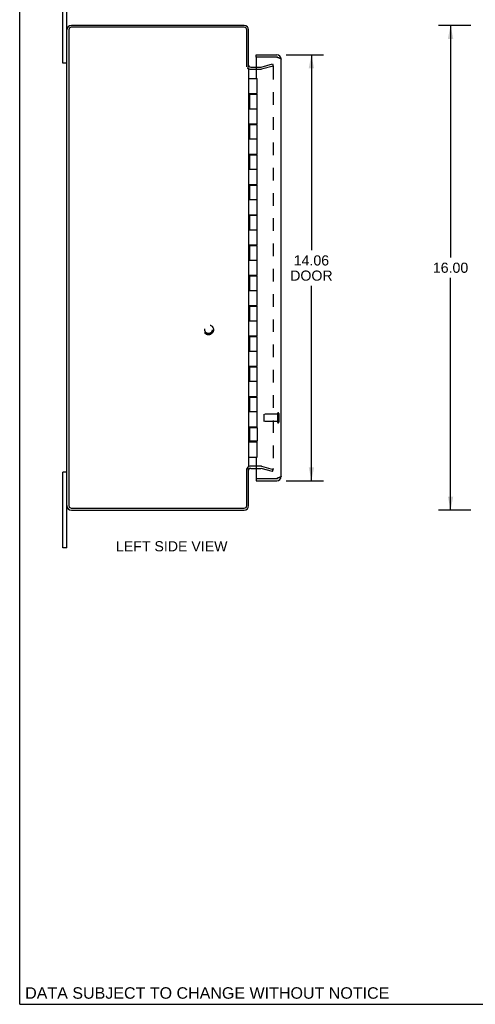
# Model space of a CAD drawing. Header units: inches. Extents: x 0 to 75.8, y 0 to 49.
# Tile 1 of 4: x 0 to 15.1, y 0 to 32.5. Entities that reach past the tile are written whole.
import ezdxf

# ---------------------------------------------------------------- set-up
doc = ezdxf.new("R2010")
doc.units = ezdxf.units.IN
doc.header["$LTSCALE"] = 4.16879
doc.header["$MEASUREMENT"] = 0
doc.linetypes.add('HIDDEN', pattern=[0.2, 0.1, -0.1])
doc.layers.get('0').update_dxf_attribs({"linetype": 'CONTINUOUS'})
for name, color, linetype in [('DEFAULT_2', 8, 'HIDDEN'), ('DIMENSIONS', 7, 'CONTINUOUS'), ('DOOR_ASSEMBLY', 7, 'CONTINUOUS')]:
    doc.layers.add(name, color=color, linetype=linetype)
doc.styles.get("Standard").update_dxf_attribs({"font": 'arial.ttf'})
doc.dimstyles.new('DIMSTYLE_1', dxfattribs={"dimtxt": 0.334395, "dimasz": 0.44586, "dimexe": 0.09, "dimexo": 0.07, "dimgap": 0.0375, "dimtad": 0, "dimtih": 1, "dimtoh": 1, "dimzin": 4, "dimdsep": 46, "dimtxsty": 'Standard', "dimblk": '_FILLED', "dimblk1": '_FILLED', "dimblk2": '_FILLED', "dimcen": 0.09, "dimazin": 1, "dimtfac": 1, "dimtdec": 3, "dimtofl": 0, "dimtmove": 0, "dimatfit": 3, "dimldrblk": '_FILLED', "dimfxl": 0, "dimtolj": 1, "dimtzin": 4, "dimarcsym": 0})

# ---------------------------------------------------------------- blocks, each defined once
blk = doc.blocks.new('_FILLED')
at = {"color": 0, "linetype": 'ByBlock'}
blk.add_solid([(0, 0), (-1, 0.2), (-1, -0.2)], dxfattribs=at)
blk = doc.blocks.new('*D3')
at = {"layer": 'DIMENSIONS', "color": 2, "linetype": 'Continuous'}
for p, q in [((8.802, 31.35), (10.037, 31.35)), ((9.636, 31.35), (9.636, 24.894)), ((9.636, 17.287), (9.636, 23.724)), ((8.802, 17.287), (10.037, 17.287))]:
    blk.add_line(p, q, dxfattribs=at)
at = {"layer": 'DIMENSIONS', "color": 2, "linetype": 'Continuous', "xscale": 0.4458598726, "yscale": 0.4458598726, "zscale": 0.4458598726}
for p, rotation in [((9.636, 31.35), 90), ((9.636, 17.287), 270)]:
    blk.add_blockref('_FILLED', p, dxfattribs=dict(at, rotation=rotation))
at = {"layer": 'DIMENSIONS', "color": 2, "linetype": 'Continuous', "insert": (9.636, 24.727), "char_height": 0.3344, "width": 1.39973, "attachment_point": 2, "line_spacing_factor": 0.9}
blk.add_mtext('14.06\\PDOOR', dxfattribs=at)
blk = doc.blocks.new('*D9')
at = {"layer": 'DIMENSIONS', "color": 2, "linetype": 'Continuous'}
for p, q in [((14.897, 32.319), (13.83, 32.319)), ((14.232, 32.319), (14.232, 24.653)), ((14.232, 16.319), (14.232, 23.984)), ((14.897, 16.319), (13.83, 16.319))]:
    blk.add_line(p, q, dxfattribs=at)
at = {"layer": 'DIMENSIONS', "color": 2, "linetype": 'Continuous', "xscale": 0.4458598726, "yscale": 0.4458598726, "zscale": 0.4458598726}
for p, rotation in [((14.232, 32.319), 90), ((14.232, 16.319), 270)]:
    blk.add_blockref('_FILLED', p, dxfattribs=dict(at, rotation=rotation))
at = {"layer": 'DIMENSIONS', "color": 2, "linetype": 'Continuous', "insert": (14.232, 24.486), "char_height": 0.3344, "width": 1.16852, "attachment_point": 2, "line_spacing_factor": 0.9}
blk.add_mtext('16.00', dxfattribs=at)

msp = doc.modelspace()

# ---------------------------------------------------------------- linework, layer by layer
at = {"color": 7, "linetype": 'Continuous'}
for p, q in [((0, 0), (0, 49.045)), ((1.427, 31.069), (1.427, 33.569)), ((1.562, 31.069), (1.427, 31.069)), ((1.562, 17.569), (1.427, 17.569)), ((1.427, 15.069), (1.427, 17.569)), ((7.501, 17.694), (7.562, 17.694)), ((1.562, 15.069), (1.427, 15.069)), ((0, 0), (75.796, 0))]:
    msp.add_line(p, q, dxfattribs=at)
at = {"color": 3, "linetype": 'Continuous'}
for p, q in [((1.562, 15.069), (1.562, 33.569)), ((7.419, 32.256), (1.705, 32.256)), ((7.417, 32.319), (1.707, 32.319)), ((1.625, 32.176), (1.625, 16.462)), ((7.499, 30.947), (7.499, 32.176)), ((7.562, 30.944), (7.562, 32.174)), ((7.562, 30.917), (7.562, 17.721)), ((7.632, 30.944), (7.81, 30.944)), ((7.632, 30.869), (7.81, 30.869)), ((7.499, 16.462), (7.499, 17.69)), ((7.562, 16.464), (7.562, 17.694)), ((7.81, 17.769), (7.632, 17.769)), ((7.632, 17.694), (7.81, 17.694)), ((1.705, 16.382), (7.419, 16.382)), ((1.707, 16.319), (7.417, 16.319))]:
    msp.add_line(p, q, dxfattribs=at)
for centre, radius, start, end in [((1.707, 32.174), 0.145, 90, 180), ((1.705, 32.176), 0.08, 90, 180), ((7.417, 32.174), 0.145, 0, 90), ((7.419, 32.176), 0.08, 0, 90), ((7.632, 31.014), 0.07, 185.5425, 270), ((7.632, 17.624), 0.07, 90, 174.4575), ((1.707, 16.464), 0.145, 180, 270), ((1.705, 16.462), 0.08, 180, 270), ((7.417, 16.464), 0.145, 270, 360), ((7.419, 16.462), 0.08, 270, 360)]:
    msp.add_arc(centre, radius, start, end, dxfattribs=at)
at = {"color": 7, "linetype": 'Continuous'}
for centre, start, end in [((7.632, 31.014), 218.7549, 221.9639), ((7.632, 31.014), 246.1296, 270), ((7.632, 17.624), 138.0361, 141.2451), ((7.632, 17.624), 90, 113.8704)]:
    msp.add_arc(centre, 0.145, start, end, dxfattribs=at)
at = {"layer": 'DEFAULT_2', "color": 8, "linetype": 'HIDDEN'}
for p, q in [((7.81, 30.944), (7.96, 30.944)), ((7.971, 30.945), (8.355, 31.048)), ((8.374, 30.975), (7.99, 30.872)), ((8.355, 31.048), (8.374, 30.975)), ((8.374, 30.952), (8.374, 17.685)), ((7.81, 30.869), (7.96, 30.869)), ((7.96, 17.769), (7.81, 17.769)), ((7.81, 17.694), (7.96, 17.694)), ((8.355, 17.589), (7.971, 17.692)), ((7.99, 17.765), (8.374, 17.662)), ((8.355, 17.589), (8.374, 17.662))]:
    msp.add_line(p, q, dxfattribs=at)
for points in [[(8.36, 30.967), (8.359, 30.967), (8.357, 30.967), (8.356, 30.967)], [(8.363, 30.967), (8.362, 30.967), (8.361, 30.967), (8.36, 30.967)], [(8.363, 30.967), (8.364, 30.967), (8.366, 30.966), (8.367, 30.966), (8.368, 30.965), (8.369, 30.964), (8.37, 30.963), (8.37, 30.963), (8.371, 30.962), (8.372, 30.961), (8.372, 30.959), (8.373, 30.958), (8.373, 30.957), (8.374, 30.956), (8.374, 30.955), (8.374, 30.954), (8.374, 30.952)], [(8.36, 17.67), (8.359, 17.67), (8.357, 17.67), (8.356, 17.67)], [(8.374, 17.685), (8.374, 17.683), (8.374, 17.682), (8.374, 17.681), (8.373, 17.68), (8.373, 17.679), (8.372, 17.678), (8.372, 17.676), (8.371, 17.675), (8.37, 17.675), (8.37, 17.674), (8.369, 17.673), (8.368, 17.672), (8.367, 17.671), (8.366, 17.671), (8.364, 17.67), (8.363, 17.67), (8.362, 17.67), (8.361, 17.67), (8.36, 17.67)]]:
    msp.add_lwpolyline(points, dxfattribs=at)
for radius in [0.164, 0.124]:
    msp.add_circle((6.237, 22.269), radius, dxfattribs=at)
for centre, radius, start, end in [((7.632, 31.014), 0.145, 221.9639, 246.1296), ((7.96, 30.984), 0.04, 270, 285), ((7.96, 30.984), 0.115, 270, 285), ((7.632, 17.624), 0.145, 113.8704, 138.0361), ((7.96, 17.654), 0.115, 75, 90), ((7.96, 17.654), 0.04, 75, 90)]:
    msp.add_arc(centre, radius, start, end, dxfattribs=at)
at = {"layer": 'DOOR_ASSEMBLY', "color": 7, "linetype": 'Continuous'}
for p, q in [((7.81, 31.275), (7.81, 31.35)), ((7.825, 31.275), (7.81, 31.275)), ((7.562, 30.569), (7.842, 30.569)), ((7.842, 30.069), (7.842, 30.569)), ((7.562, 30.069), (7.842, 30.069)), ((7.592, 30.049), (7.592, 29.569)), ((7.592, 30.049), (7.842, 30.049)), ((7.622, 30.069), (7.622, 30.049)), ((7.626, 30.069), (7.626, 30.049)), ((7.654, 30.069), (7.654, 30.049)), ((7.779, 30.069), (7.779, 30.049)), ((7.808, 30.049), (7.808, 30.069)), ((7.842, 29.069), (7.842, 30.049)), ((7.562, 29.569), (7.842, 29.569)), ((7.562, 29.069), (7.842, 29.069)), ((7.592, 29.049), (7.592, 28.569)), ((7.592, 29.049), (7.842, 29.049)), ((7.622, 29.069), (7.622, 29.049)), ((7.654, 29.069), (7.654, 29.049)), ((7.779, 29.069), (7.779, 29.049)), ((7.808, 29.049), (7.808, 29.069)), ((7.842, 28.069), (7.842, 29.049)), ((7.562, 28.569), (7.842, 28.569)), ((7.562, 28.069), (7.842, 28.069)), ((7.592, 28.049), (7.592, 27.569)), ((7.592, 28.049), (7.842, 28.049)), ((7.622, 28.069), (7.622, 28.049)), ((7.654, 28.069), (7.654, 28.049)), ((7.779, 28.069), (7.779, 28.049)), ((7.808, 28.049), (7.808, 28.069)), ((7.842, 27.069), (7.842, 28.049)), ((7.562, 27.569), (7.842, 27.569)), ((7.562, 27.069), (7.842, 27.069)), ((7.592, 27.049), (7.592, 26.569)), ((7.592, 27.049), (7.842, 27.049)), ((7.622, 27.069), (7.622, 27.049)), ((7.654, 27.069), (7.654, 27.049)), ((7.779, 27.069), (7.779, 27.049)), ((7.808, 27.049), (7.808, 27.069)), ((7.842, 26.069), (7.842, 27.049)), ((7.562, 26.569), (7.842, 26.569)), ((7.562, 26.069), (7.842, 26.069)), ((7.592, 26.049), (7.842, 26.049)), ((7.592, 26.049), (7.592, 25.569)), ((7.622, 26.069), (7.622, 26.049)), ((7.654, 26.069), (7.654, 26.049)), ((7.779, 26.069), (7.779, 26.049)), ((7.808, 26.049), (7.808, 26.069)), ((7.842, 25.069), (7.842, 26.049)), ((7.562, 25.569), (7.842, 25.569)), ((7.562, 25.069), (7.842, 25.069)), ((7.592, 25.049), (7.842, 25.049)), ((7.592, 25.049), (7.592, 24.569)), ((7.622, 25.069), (7.622, 25.049)), ((7.654, 25.069), (7.654, 25.049)), ((7.779, 25.069), (7.779, 25.049)), ((7.808, 25.049), (7.808, 25.069)), ((7.842, 24.069), (7.842, 25.049)), ((7.562, 24.569), (7.842, 24.569)), ((7.562, 24.069), (7.842, 24.069)), ((7.622, 24.069), (7.622, 24.049)), ((7.654, 24.069), (7.654, 24.049)), ((7.779, 24.069), (7.779, 24.049)), ((7.808, 24.049), (7.808, 24.069)), ((7.592, 24.049), (7.842, 24.049)), ((7.592, 24.049), (7.592, 23.569)), ((7.842, 23.069), (7.842, 24.049)), ((7.562, 23.569), (7.842, 23.569)), ((7.562, 23.069), (7.842, 23.069)), ((7.592, 23.049), (7.842, 23.049)), ((7.592, 23.049), (7.592, 22.569)), ((7.622, 23.069), (7.622, 23.049)), ((7.654, 23.069), (7.654, 23.049)), ((7.779, 23.069), (7.779, 23.049)), ((7.808, 23.049), (7.808, 23.069)), ((7.842, 22.069), (7.842, 23.049)), ((7.562, 22.569), (7.842, 22.569)), ((7.562, 22.069), (7.842, 22.069)), ((7.592, 22.049), (7.842, 22.049)), ((7.592, 22.049), (7.592, 21.569)), ((7.622, 22.069), (7.622, 22.049)), ((7.654, 22.069), (7.654, 22.049)), ((7.779, 22.069), (7.779, 22.049)), ((7.808, 22.049), (7.808, 22.069)), ((7.842, 21.069), (7.842, 22.049)), ((7.562, 21.569), (7.842, 21.569)), ((7.562, 21.069), (7.842, 21.069)), ((7.592, 21.049), (7.842, 21.049)), ((7.592, 21.049), (7.592, 20.569)), ((7.622, 21.069), (7.622, 21.049)), ((7.654, 21.069), (7.654, 21.049)), ((7.779, 21.069), (7.779, 21.049)), ((7.808, 21.049), (7.808, 21.069)), ((7.842, 20.069), (7.842, 21.049)), ((7.562, 20.569), (7.842, 20.569)), ((7.562, 20.069), (7.842, 20.069)), ((7.592, 20.049), (7.842, 20.049)), ((7.592, 20.049), (7.592, 19.569)), ((7.622, 20.069), (7.622, 20.049)), ((7.654, 20.069), (7.654, 20.049)), ((7.779, 20.069), (7.779, 20.049)), ((7.808, 20.049), (7.808, 20.069)), ((7.842, 19.069), (7.842, 20.049)), ((7.562, 19.569), (7.842, 19.569)), ((7.562, 19.069), (7.842, 19.069)), ((7.592, 19.049), (7.842, 19.049)), ((7.592, 19.049), (7.592, 18.589)), ((7.622, 19.069), (7.622, 19.049)), ((7.654, 19.069), (7.654, 19.049)), ((7.779, 19.069), (7.779, 19.049)), ((7.808, 19.049), (7.808, 19.069)), ((7.842, 19.049), (7.842, 18.589)), ((7.562, 18.569), (7.842, 18.569)), ((7.842, 18.589), (7.592, 18.589)), ((7.622, 18.589), (7.622, 18.569)), ((7.626, 18.569), (7.626, 18.589)), ((7.654, 18.589), (7.654, 18.569)), ((7.779, 18.589), (7.779, 18.569)), ((7.808, 18.569), (7.808, 18.589)), ((7.842, 18.069), (7.842, 18.569)), ((7.562, 18.069), (7.842, 18.069)), ((7.81, 17.362), (7.825, 17.362)), ((7.81, 17.362), (7.81, 17.287))]:
    msp.add_line(p, q, dxfattribs=at)
at = {"layer": 'DOOR_ASSEMBLY', "color": 3, "linetype": 'Continuous'}
for p, q in [((7.81, 31.35), (8.49, 31.35)), ((7.81, 31.259), (7.81, 30.569)), ((8.49, 31.275), (7.825, 31.275)), ((8.49, 31.275), (8.505, 31.27)), ((8.635, 17.432), (8.635, 31.205)), ((7.81, 30.069), (7.81, 30.049)), ((7.81, 29.069), (7.81, 29.049)), ((7.81, 28.069), (7.81, 28.049)), ((7.81, 27.069), (7.81, 27.049)), ((7.81, 26.069), (7.81, 26.049)), ((7.81, 25.069), (7.81, 25.049)), ((7.81, 24.069), (7.81, 24.049)), ((7.81, 23.069), (7.81, 23.049)), ((7.81, 22.069), (7.81, 22.049)), ((7.81, 21.069), (7.81, 21.049)), ((7.81, 20.069), (7.81, 20.049)), ((7.81, 19.069), (7.81, 19.049)), ((7.81, 18.589), (7.81, 18.569)), ((7.81, 18.069), (7.81, 17.378)), ((7.81, 17.287), (8.49, 17.287)), ((7.825, 17.362), (8.49, 17.362)), ((8.505, 17.367), (8.49, 17.362)), ((8.52, 17.371), (8.505, 17.367))]:
    msp.add_line(p, q, dxfattribs=at)
at = {"layer": 'DOOR_ASSEMBLY', "color": 8, "linetype": 'HIDDEN'}
for p, q in [((8.06, 19.476), (8.06, 19.248)), ((8.517, 19.486), (8.07, 19.486)), ((8.517, 19.238), (8.07, 19.238)), ((8.517, 19.504), (8.517, 19.22)), ((8.56, 19.504), (8.56, 19.22))]:
    msp.add_line(p, q, dxfattribs=at)
at = {"layer": 'DOOR_ASSEMBLY', "color": 3, "linetype": 'Continuous'}
for points in [[(8.505, 31.27), (8.52, 31.266), (8.527, 31.263), (8.535, 31.261), (8.542, 31.259), (8.549, 31.256), (8.556, 31.254), (8.562, 31.252), (8.569, 31.249), (8.575, 31.247), (8.581, 31.245), (8.587, 31.242), (8.592, 31.24), (8.597, 31.238), (8.602, 31.235), (8.607, 31.233), (8.611, 31.231), (8.615, 31.228), (8.619, 31.226), (8.622, 31.224), (8.625, 31.221), (8.628, 31.219), (8.63, 31.217), (8.632, 31.214), (8.633, 31.212), (8.634, 31.21), (8.635, 31.207), (8.635, 31.205)], [(8.635, 17.432), (8.635, 17.43), (8.634, 17.427), (8.633, 17.425), (8.632, 17.423), (8.63, 17.42), (8.628, 17.418), (8.625, 17.416), (8.622, 17.413), (8.619, 17.411), (8.615, 17.409), (8.611, 17.406), (8.607, 17.404), (8.602, 17.402), (8.597, 17.399), (8.592, 17.397), (8.587, 17.395), (8.581, 17.392), (8.575, 17.39), (8.569, 17.388), (8.562, 17.385), (8.556, 17.383), (8.549, 17.381), (8.542, 17.378), (8.535, 17.376), (8.527, 17.374), (8.52, 17.371)]]:
    msp.add_lwpolyline(points, dxfattribs=at)
for centre, radius, start, end in [((7.825, 31.259), 0.0156, 90, 180), ((8.49, 31.205), 0.145, 0, 90), ((7.825, 17.378), 0.0156, 180, 270), ((8.49, 17.432), 0.145, 270, 360)]:
    msp.add_arc(centre, radius, start, end, dxfattribs=at)
at = {"layer": 'DOOR_ASSEMBLY', "color": 7, "linetype": 'Continuous'}
for centre, start, end in [((8.49, 31.205), 55.463, 90), ((8.49, 17.432), 270, 304.538)]:
    msp.add_arc(centre, 0.07, start, end, dxfattribs=at)
at = {"layer": 'DOOR_ASSEMBLY', "color": 8, "linetype": 'HIDDEN'}
for centre, radius, start, end in [((8.538, 19.504), 0.0215, 0, 180), ((8.07, 19.476), 0.01, 90, 180), ((8.07, 19.248), 0.01, 180, 270), ((8.538, 19.22), 0.0215, 180, 360)]:
    msp.add_arc(centre, radius, start, end, dxfattribs=at)

# ---------------------------------------------------------------- texts
at = {"layer": 'DIMENSIONS', "color": 2, "linetype": 'Continuous', "attachment_point": 2, "line_spacing_factor": 0.9}
for s, insert, char_height, width in [('LEFT SIDE VIEW', (5.022, 15.29), 0.33439, 3.6771), ('DATA SUBJECT TO CHANGE WITHOUT NOTICE', (6.195, 0.563), 0.37898, 12.00623)]:
    msp.add_mtext(s, dxfattribs=dict(at, insert=insert, char_height=char_height, width=width))

# ---------------------------------------------------------------- dimensions: what is measured, and where the dimension line sits
at = {"layer": 'DIMENSIONS', "color": 2, "linetype": 'Continuous'}
dim = msp.add_linear_dim(base=(14.232, 16.319), p1=(14.967, 32.319), p2=(14.967, 16.319), angle=270, dimstyle='DIMSTYLE_1', dxfattribs=at)
dim.commit()
dim.dimension.update_dxf_attribs({"geometry": '*D9', "text_midpoint": (14.246, 24.317), "dimtype": 160})
dim = msp.add_linear_dim(base=(9.636, 17.287), p1=(8.732, 31.35), p2=(8.732, 17.287), angle=270, text='<>\\PDOOR', dimstyle='DIMSTYLE_1', dxfattribs=at)
dim.commit()
dim.dimension.update_dxf_attribs({"geometry": '*D3', "text_midpoint": (9.636, 24.309), "dimtype": 160})

doc.saveas('drawing.dxf')
